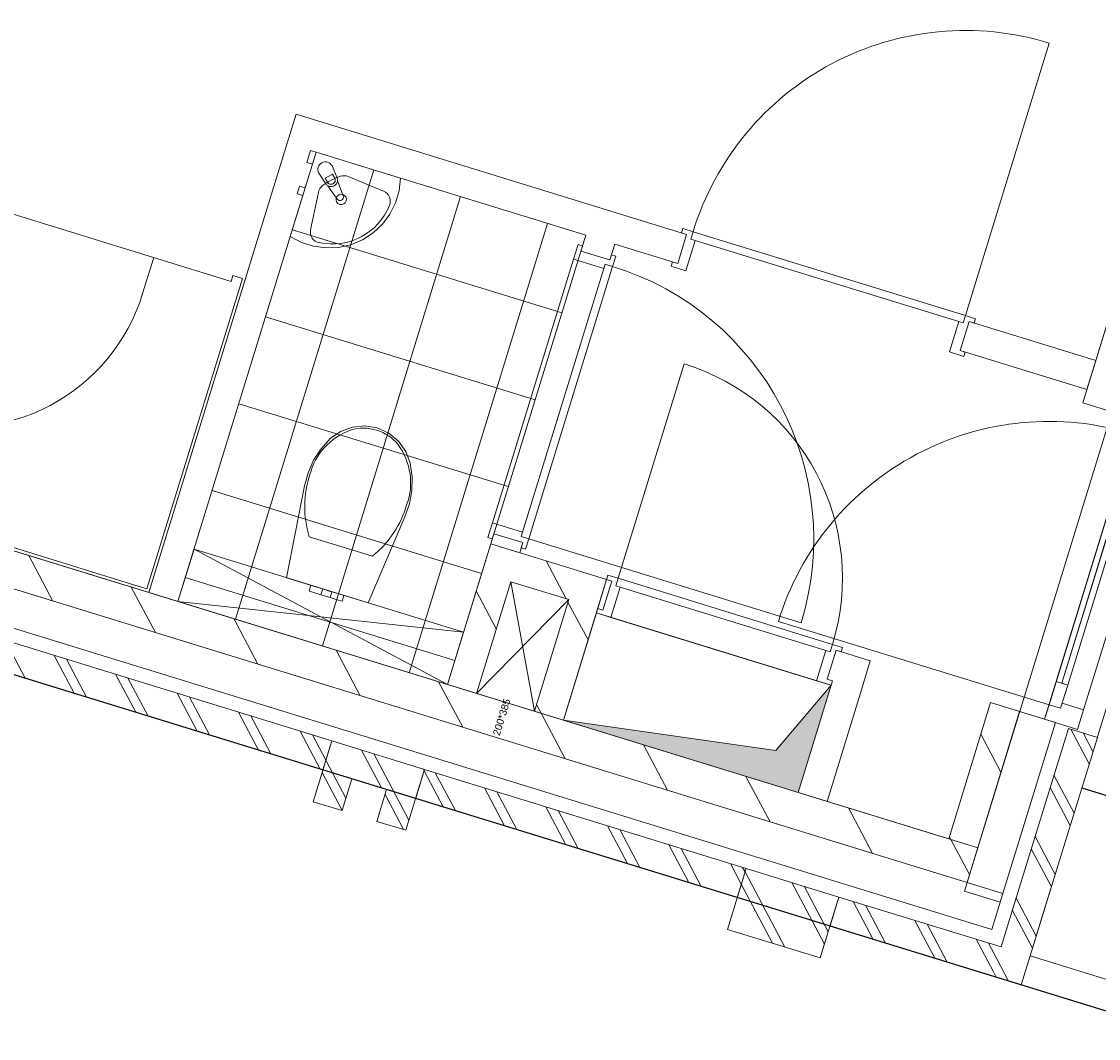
# Model space of a CAD drawing. Header units: metres. Extents: x 136314.7 to 136393.7, y 453293.7 to 453383.2.
# Tile 71 of 95: x 136354.9 to 136358.5, y 453329.6 to 453333. Entities that reach past the tile are written whole.
import ezdxf

# ---------------------------------------------------------------- set-up
doc = ezdxf.new("R2010")
doc.units = ezdxf.units.M
doc.set_wipeout_variables(frame=1)
doc.linetypes.add('Wipeout_Contour', pattern=[1000, 0, -1000])
for name, color, linetype in [('-DR-nw-vh-kantverharding', 4, 'Continuous'), ('kavelgrens', 211, 'Continuous'), ('SIT_Situatie plgr_3_74 Sanitair', 7, 'Continuous'), ('SIT_Situatie plgr_3_New_21 Buitenwanden', 7, 'Continuous'), ('SIT_Situatie plgr_3_New_21 Buitenwanden Afdek-arcering', 7, 'Continuous'), ('SIT_Situatie plgr_3_New_21 Buitenwanden Deuren', 7, 'Continuous'), ('SIT_Situatie plgr_3_New_21 Buitenwanden Doorsnede-arcering', 7, 'Continuous'), ('SIT_Situatie plgr_3_New_22 C Binnenwanden', 7, 'Continuous'), ('SIT_Situatie plgr_3_New_22 C Binnenwanden Doorsnede-arcering', 7, 'Continuous'), ('SIT_Situatie plgr_3_New_22 NC Binnenwanden', 7, 'Continuous'), ('SIT_Situatie plgr_3_New_22 NC Binnenwanden Deuren', 7, 'Continuous'), ('SIT_Situatie plgr_3_New_22 NC Binnenwanden Doorsnede-arcering', 7, 'Continuous'), ('SIT_Situatie plgr_3_New_23 Vloeren', 7, 'Continuous'), ('SIT_Situatie plgr_3_New_24 Trappen', 7, 'Continuous'), ('SIT_Situatie plgr_3_New_43 Vloerafwerking', 7, 'Continuous'), ('SIT_Situatie plgr_3_New_43 Vloerafwerking Afdek-arcering', 7, 'Continuous'), ('SIT_Situatie plgr_3_New_74 Sanitair', 7, 'Continuous'), ('SIT_Situatie plgr_3_New_74 Sanitair 2D arcering', 7, 'Continuous'), ('SIT_Situatie plgr_3_New_90 Terrein perceel', 7, 'Continuous')]:
    doc.layers.add(name, color=color, linetype=linetype)
doc.styles.add('GENERATED_STYLE_1', font='arial.ttf')
pattern_1 = [(117.8902296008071, (5844.947476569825, -12011.19237923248), (132.5768116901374, 70.16686541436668), []), (117.8902296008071, (5818.432114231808, -12025.22575231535), (132.5768116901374, 70.16686541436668), [])]
pattern_2 = [(117.8902296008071, (5844.947476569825, -12011.19237923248), (220.9613528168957, 116.9447756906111), [])]

# ---------------------------------------------------------------- blocks, each defined once
blk = doc.blocks.new('Woonblock 2 Jutfasehof')
at = {"layer": 'SIT_Situatie plgr_3_New_21 Buitenwanden Doorsnede-arcering', "linetype": 'Continuous', "lineweight": 0}
h = blk.add_hatch(dxfattribs=at)
h.set_pattern_fill('145_BAKSTEEN_0003', color=252, style=0, pattern_type=2)
h.set_pattern_definition(pattern_1)
h.paths.add_polyline_path([(-2637.102679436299, 916.4016326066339), (-2751.791822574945, 951.7060295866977), (-2781.212153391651, 856.1317436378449), (-2666.523010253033, 820.8273466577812)])
at = {"layer": 'SIT_Situatie plgr_3_New_22 NC Binnenwanden Doorsnede-arcering', "linetype": 'Continuous', "lineweight": 0}
h = blk.add_hatch(dxfattribs=at)
h.set_pattern_fill('130_KALKZANDSTEEN_0003', color=252, style=0, pattern_type=2)
h.set_pattern_definition(pattern_2)
h.paths.add_polyline_path([(-274.278347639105, 2066.125917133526), (-144.2404854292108, 2488.564261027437), (-239.8147713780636, 2517.984591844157), (-369.8526335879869, 2095.546247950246)])
h = blk.add_hatch(dxfattribs=at)
h.set_pattern_fill('130_KALKZANDSTEEN_0003', color=252, style=0, pattern_type=2)
h.set_pattern_definition(pattern_2)
h.paths.add_polyline_path([(-2256.926946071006, 1505.621534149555), (-2065.778197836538, 1446.780816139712), (-2036.357867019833, 1542.355102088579), (-2227.506613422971, 1601.195819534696)])
h = blk.add_hatch(dxfattribs=at)
h.set_pattern_fill('130_KALKZANDSTEEN_0003', color=252, style=0, pattern_type=2)
h.set_pattern_definition(pattern_2)
h.paths.add_polyline_path([(-2352.501231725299, 1535.041865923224), (-2465.769552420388, 1167.080737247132), (-2370.195267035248, 1137.660404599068), (-2256.926946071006, 1505.621534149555)])
h = blk.add_hatch(dxfattribs=at)
h.set_pattern_fill('130_KALKZANDSTEEN_0003', color=252, style=0, pattern_type=2)
h.set_pattern_definition(pattern_2)
h.paths.add_polyline_path([(-2065.778197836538, 1446.780816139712), (-2179.046480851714, 1078.819784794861), (-2083.472194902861, 1049.399453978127), (-1970.203912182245, 1417.360484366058)])
at = {"layer": 'SIT_Situatie plgr_3_New_21 Buitenwanden', "color": 252, "linetype": 'Continuous', "lineweight": 0}
for p, q in [((-496.2906823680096, 1052.586315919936), (-578.4845682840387, 1077.887800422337)), ((-459.9724537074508, 1041.40659020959), (-496.2906823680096, 1052.586315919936))]:
    blk.add_line(p, q, dxfattribs=at)
at = {"layer": 'SIT_Situatie plgr_3_New_21 Buitenwanden', "color": 252, "linetype": 'Continuous', "lineweight": 0, "flags": 128}
for points in [[(-2637.102679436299, 916.4016326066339), (-2751.791822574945, 951.7060295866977)], [(-2813.574517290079, 751.0000290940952), (-2781.212153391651, 856.1317436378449)], [(-2781.212153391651, 856.1317436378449), (-2666.523010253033, 820.8273466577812)], [(-2698.885374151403, 715.6956321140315), (-2666.523010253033, 820.8273466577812)], [(-2909.148803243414, 780.4203599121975), (-2813.574517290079, 751.0000290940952)], [(-2698.885374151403, 715.6956321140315), (-2603.311088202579, 686.2753012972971)], [(-1542.436533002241, 359.7096350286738), (-1236.598817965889, 265.5645764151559)]]:
    blk.add_lwpolyline(points, dxfattribs=at)
at = {"layer": 'SIT_Situatie plgr_3_New_21 Buitenwanden Deuren', "color": 252, "linetype": 'Continuous', "lineweight": 0}
for p, q in [((-481.5805169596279, 1100.373458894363), (-206.7946271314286, 1993.037289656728)), ((-102.8413973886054, 1943.250483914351), (-367.6243747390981, 1083.081910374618)), ((-211.2160345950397, 1910.693794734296), (-438.9293951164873, 1170.948821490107)), ((-481.5805169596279, 1100.373458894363), (-1374.244347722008, 1375.159348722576)), ((-458.0442523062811, 1176.832887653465), (-481.5805169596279, 1100.373458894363)), ((-419.8145379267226, 1165.064755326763), (-458.0442523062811, 1176.832887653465)), ((-443.3508025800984, 1088.605326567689), (-419.8145379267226, 1165.064755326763)), ((-443.3508025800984, 1088.605326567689), (-438.3493463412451, 1104.852955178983)), ((-438.3493463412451, 1104.852955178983), (-367.6243747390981, 1083.081910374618)), ((-496.2906823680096, 1052.586315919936), (-578.4845682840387, 1077.887800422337)), ((-496.2906823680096, 1052.586315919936), (-481.5805169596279, 1100.373458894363)), ((-481.5805169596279, 1100.373458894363), (-443.3508025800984, 1088.605326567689)), ((-481.5805169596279, 1100.373458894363), (-443.3508025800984, 1088.605326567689)), ((-459.9724537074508, 1041.40659020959), (-496.2906823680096, 1052.586315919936)), ((-459.9724537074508, 1041.40659020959), (-496.2906823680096, 1052.586315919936))]:
    blk.add_line(p, q, dxfattribs=at)
at = {"layer": 'SIT_Situatie plgr_3_New_21 Buitenwanden Deuren', "color": 252, "linetype": 'Continuous', "lineweight": 0, "flags": 128}
for points in [[(-230.3308917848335, 1916.57786089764), (-458.0442523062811, 1176.832887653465), (-438.9293951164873, 1170.948821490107), (-211.2160345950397, 1910.693794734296)], [(-211.2160345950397, 1910.693794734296), (-438.9293951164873, 1170.948821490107), (-419.8145379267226, 1165.064755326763), (-192.1011774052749, 1904.809728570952)]]:
    blk.add_lwpolyline(points, close=True, dxfattribs=at)
at = {"layer": 'SIT_Situatie plgr_3_New_21 Buitenwanden Deuren', "color": 252, "linetype": 'Continuous', "lineweight": 0}
blk.add_arc((-481.5805169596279, 1100.373458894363), 934, 72.89022960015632, 162.8902296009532, dxfattribs=at)
at = {"layer": 'SIT_Situatie plgr_3_New_22 C Binnenwanden', "color": 252, "linetype": 'Continuous', "lineweight": 0, "flags": 128}
blk.add_lwpolyline([(-752.0619445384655, 514.0078802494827), (-716.7575475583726, 628.6970233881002)], dxfattribs=at)
at = {"layer": 'SIT_Situatie plgr_3_New_22 NC Binnenwanden', "color": 252, "linetype": 'Continuous', "lineweight": 0}
for p, q in [((-1706.306062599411, 2555.072617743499), (-1676.885731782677, 2650.646903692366)), ((-1930.361315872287, 2566.495968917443), (-2025.93560182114, 2595.916299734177)), ((-774.4567745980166, 2268.224392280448), (-745.0364437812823, 2363.798678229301)), ((-2217.209541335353, 1634.646680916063), (-2312.783827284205, 1664.067011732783)), ((-1924.058307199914, 1507.786132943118), (-1953.478638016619, 1412.211846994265)), ((-1183.357591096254, 1279.778569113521), (-1212.777921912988, 1184.204283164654))]:
    blk.add_line(p, q, dxfattribs=at)
at = {"layer": 'SIT_Situatie plgr_3_New_22 NC Binnenwanden', "color": 252, "linetype": 'Continuous', "lineweight": 0, "flags": 128}
for points in [[(-2964.749239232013, 3047.08586276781), (-2994.169570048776, 2951.511576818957)], [(-1676.885716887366, 2650.646899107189), (-2964.749239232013, 3047.08586276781)], [(-2898.595284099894, 2922.091246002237), (-2009.754424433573, 2648.482169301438)], [(-2009.754424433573, 2648.482169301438), (-2025.935610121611, 2595.916298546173)], [(-1930.361324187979, 2566.495967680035), (-1914.18013848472, 2619.061838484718)], [(-1914.18013848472, 2619.061838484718), (-1706.306066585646, 2555.072618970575)], [(-239.8147713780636, 2517.984591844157), (-369.8526335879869, 2095.546247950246)], [(-326.8989427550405, 2235.084730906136), (-745.0364290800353, 2363.798673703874)], [(-774.4567912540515, 2268.224397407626), (-356.3192735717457, 2139.510444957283)], [(-356.3192735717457, 2139.510444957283), (-326.8989427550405, 2235.084730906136)], [(-369.8526335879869, 2095.546247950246), (-274.278347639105, 2066.125917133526)], [(-2312.783825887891, 1664.067018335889), (-2323.080900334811, 1630.616151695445)], [(-2227.506614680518, 1601.195819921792), (-2217.209540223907, 1634.646686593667)], [(-2323.080899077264, 1630.61615130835), (-2352.501231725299, 1535.041865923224)], [(-2323.080900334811, 1630.616151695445), (-2227.506614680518, 1601.195819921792)], [(-2036.357867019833, 1542.355102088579), (-2323.080899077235, 1630.61615130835)], [(-2352.501231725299, 1535.041865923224), (-2465.769552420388, 1167.080737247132)], [(-1940.78358136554, 1512.934770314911), (-2036.357867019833, 1542.355102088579)], [(-2370.195267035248, 1137.660404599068), (-2256.926946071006, 1505.621534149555)], [(-2256.926946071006, 1505.621534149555), (-2065.778197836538, 1446.780816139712)], [(-2083.472194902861, 1049.399453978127), (-1940.78358136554, 1512.934770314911)], [(-1970.203954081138, 1417.360348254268), (-1940.783623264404, 1512.93463420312)], [(-1924.058306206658, 1507.786132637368), (-1940.783623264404, 1512.93463420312)], [(-2065.778197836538, 1446.780816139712), (-2179.046480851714, 1078.819784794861)], [(-1970.203954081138, 1417.360348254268), (-1953.478636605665, 1412.211846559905)], [(-1071.057805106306, 1245.209680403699), (-1183.357589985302, 1279.778568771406)], [(-1071.057805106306, 1245.209680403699), (-1100.47813592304, 1149.635394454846)], [(-1196.052421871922, 1179.055725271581), (-1309.320695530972, 811.0947243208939)], [(-1212.777923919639, 1184.204283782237), (-1196.052421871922, 1179.055725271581)], [(-2370.195267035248, 1137.660404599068), (-2465.769552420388, 1167.080737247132)], [(-1213.74640958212, 781.6743935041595), (-1100.47813592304, 1149.635394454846)], [(-674.0588542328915, 1107.308131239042), (-812.3344090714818, 658.1089872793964)], [(-578.4845682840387, 1077.887800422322), (-674.0588542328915, 1107.308131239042)], [(-2083.472194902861, 1049.399453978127), (-2179.046480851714, 1078.819784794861)], [(-1213.74640958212, 781.6743935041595), (-1309.320695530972, 811.0947243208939)], [(-812.3344090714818, 658.1089872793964), (-716.760123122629, 628.6886564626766)]]:
    blk.add_lwpolyline(points, dxfattribs=at)
at = {"layer": 'SIT_Situatie plgr_3_New_22 NC Binnenwanden Deuren', "color": 252, "linetype": 'Continuous', "lineweight": 0}
for p, q in [((-757.3488941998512, 2383.283379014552), (-480.7977845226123, 3281.681666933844)), ((-1689.198182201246, 2670.131604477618), (-1693.611231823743, 2655.79546158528)), ((-1655.747182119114, 2659.834488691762), (-1689.198182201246, 2670.131604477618)), ((-1676.885731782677, 2650.646903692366), (-1706.306062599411, 2555.072617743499)), ((-1706.306062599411, 2555.072617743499), (-1676.885731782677, 2650.646903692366)), ((-1706.306062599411, 2555.072617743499), (-1676.885731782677, 2650.646903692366)), ((-1693.611231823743, 2655.79546158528), (-1676.885731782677, 2650.646903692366)), ((-1679.657469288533, 2531.174867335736), (-1648.913223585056, 2631.049996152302)), ((-1663.249366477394, 2635.463045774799), (-1655.747182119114, 2659.834488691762)), ((-1663.249366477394, 2635.463045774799), (-1655.747182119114, 2659.834488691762)), ((-1648.913223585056, 2631.049996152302), (-1663.249366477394, 2635.463045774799)), ((-764.851078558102, 2358.911936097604), (-1663.249366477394, 2635.463045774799)), ((-1655.747182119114, 2659.834488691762), (-757.3488941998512, 2383.283379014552)), ((-2035.123194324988, 2617.054851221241), (-2049.833359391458, 2569.26770814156)), ((-2020.787051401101, 2612.641801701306), (-2035.123194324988, 2617.054851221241)), ((-2025.935609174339, 2595.916301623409), (-2020.787051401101, 2612.641801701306)), ((-1930.361323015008, 2566.495971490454), (-2025.935609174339, 2595.916301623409)), ((-1930.361323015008, 2566.495971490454), (-2025.935609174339, 2595.916301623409)), ((-1930.361323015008, 2566.495971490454), (-2025.935609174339, 2595.916301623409)), ((-2317.558363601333, 1699.541704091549), (-2049.833359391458, 2569.26770814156)), ((-2049.833359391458, 2569.26770814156), (-1949.95823035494, 2538.523463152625)), ((-1925.21276524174, 2583.221471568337), (-1930.361323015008, 2566.495971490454)), ((-1910.876622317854, 2578.808422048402), (-1925.21276524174, 2583.221471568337)), ((-1921.173737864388, 2545.357421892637), (-1910.876622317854, 2578.808422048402)), ((-1723.031562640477, 2560.221175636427), (-1727.444612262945, 2545.885032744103)), ((-1706.306062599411, 2555.072617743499), (-1723.031562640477, 2560.221175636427)), ((-2222.096284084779, 1654.461316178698), (-1945.545180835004, 2552.859606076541)), ((-1921.173737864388, 2545.357421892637), (-2197.724841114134, 1646.959131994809)), ((-1921.173737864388, 2545.357421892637), (-2197.724841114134, 1646.959131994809)), ((-1949.95823035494, 2538.523463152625), (-1945.545180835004, 2552.859606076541)), ((-1945.545180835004, 2552.859606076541), (-1921.173737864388, 2545.357421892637)), ((-1945.545180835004, 2552.859606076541), (-1921.173737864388, 2545.357421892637)), ((-1727.444612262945, 2545.885032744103), (-1679.657469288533, 2531.174867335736)), ((-757.3488941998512, 2383.283379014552), (-764.851078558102, 2358.911936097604)), ((-757.3488941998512, 2383.283379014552), (-764.851078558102, 2358.911936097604)), ((-723.8978941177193, 2372.986263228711), (-757.3488941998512, 2383.283379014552)), ((-779.187221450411, 2363.324985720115), (-809.9314671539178, 2263.44985690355)), ((-764.851078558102, 2358.911936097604), (-779.187221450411, 2363.324985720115)), ((-774.4567745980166, 2268.224392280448), (-745.0364437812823, 2363.798678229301)), ((-774.4567745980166, 2268.224392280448), (-745.0364437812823, 2363.798678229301)), ((-774.4567745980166, 2268.224392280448), (-745.0364437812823, 2363.798678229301)), ((-745.0364437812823, 2363.798678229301), (-728.3109437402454, 2358.650120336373)), ((-728.3109437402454, 2358.650120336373), (-723.8978941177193, 2372.986263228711)), ((-809.9314671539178, 2263.44985690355), (-762.1443241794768, 2248.739691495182)), ((-757.7312745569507, 2263.07583438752), (-774.4567745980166, 2268.224392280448)), ((-762.1443241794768, 2248.739691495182), (-757.7312745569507, 2263.07583438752)), ((-1902.919757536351, 1516.973717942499), (-1685.209309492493, 2224.223433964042)), ((-2317.558363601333, 1699.541704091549), (-2332.268528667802, 1651.754561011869)), ((-2217.683234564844, 1668.7974591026), (-2317.558363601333, 1699.541704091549)), ((-2332.268528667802, 1651.754561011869), (-2317.932385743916, 1647.341511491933)), ((-2317.932385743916, 1647.341511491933), (-2312.783827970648, 1664.067011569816)), ((-2312.783827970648, 1664.067011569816), (-2217.209541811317, 1634.646681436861)), ((-2217.209541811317, 1634.646681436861), (-2312.783827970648, 1664.067011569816)), ((-2217.209541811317, 1634.646681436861), (-2312.783827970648, 1664.067011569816)), ((-2217.209541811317, 1634.646681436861), (-2222.358099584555, 1617.921181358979)), ((-2222.096284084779, 1654.461316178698), (-2217.683234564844, 1668.7974591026)), ((-2197.724841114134, 1646.959131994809), (-2222.096284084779, 1654.461316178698)), ((-2197.724841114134, 1646.959131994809), (-2222.096284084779, 1654.461316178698)), ((-2208.021956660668, 1613.508131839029), (-2197.724841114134, 1646.959131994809)), ((-2197.724841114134, 1646.959131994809), (-1299.326551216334, 1370.408028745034)), ((-2222.358099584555, 1617.921181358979), (-2208.021956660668, 1613.508131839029)), ((-1953.478638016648, 1412.211846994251), (-1924.058307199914, 1507.786132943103)), ((-1924.058307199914, 1507.786132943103), (-1953.478638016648, 1412.211846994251)), ((-1924.058307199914, 1507.786132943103), (-1953.478638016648, 1412.211846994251)), ((-1940.78380724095, 1512.934690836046), (-1936.370757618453, 1527.270833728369)), ((-1924.058307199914, 1507.786132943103), (-1940.78380724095, 1512.934690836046)), ((-1936.370757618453, 1527.270833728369), (-1902.919757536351, 1516.973717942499)), ((-1902.919757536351, 1516.973717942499), (-1910.42194189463, 1492.602275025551)), ((-1902.919757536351, 1516.973717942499), (-1910.42194189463, 1492.602275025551)), ((-1910.42194189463, 1492.602275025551), (-1896.085799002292, 1488.189225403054)), ((-1910.42194189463, 1492.602275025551), (-1203.172225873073, 1274.891826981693)), ((-1195.670041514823, 1299.263269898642), (-1902.919757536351, 1516.973717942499)), ((-1195.670041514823, 1299.263269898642), (-1902.919757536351, 1516.973717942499)), ((-1896.085799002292, 1488.189225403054), (-1926.83004470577, 1388.314096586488)), ((-1974.617187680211, 1403.024261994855), (-1970.204138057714, 1417.360404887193)), ((-1926.83004470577, 1388.314096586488), (-1974.617187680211, 1403.024261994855)), ((-1970.204138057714, 1417.360404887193), (-1953.478638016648, 1412.211846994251)), ((-1926.83004470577, 1388.314096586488), (-1248.252614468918, 1179.429747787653)), ((-1248.252614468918, 1179.429747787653), (-1217.508368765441, 1279.304876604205)), ((-1217.508368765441, 1279.304876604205), (-1203.172225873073, 1274.891826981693)), ((-1183.357591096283, 1279.77856911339), (-1212.777921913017, 1184.204283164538)), ((-1183.357591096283, 1279.77856911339), (-1212.777921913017, 1184.204283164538)), ((-1183.357591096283, 1279.77856911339), (-1212.777921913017, 1184.204283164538)), ((-1203.172225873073, 1274.891826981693), (-1195.670041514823, 1299.263269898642)), ((-1203.172225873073, 1274.891826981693), (-1195.670041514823, 1299.263269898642)), ((-1195.670041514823, 1299.263269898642), (-1162.21904143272, 1288.966154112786)), ((-1166.632091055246, 1274.630011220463), (-1183.357591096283, 1279.77856911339)), ((-1162.21904143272, 1288.966154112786), (-1166.632091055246, 1274.630011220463)), ((-1200.465471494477, 1164.719582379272), (-1248.252614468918, 1179.429747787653)), ((-1212.777921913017, 1184.204283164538), (-1196.052421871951, 1179.05572527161)), ((-1196.052421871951, 1179.05572527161), (-1200.465471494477, 1164.719582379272))]:
    blk.add_line(p, q, dxfattribs=at)
for centre, radius, start, end in [((-757.3488941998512, 2383.283379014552), 940.0000000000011, 72.89022960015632, 162.8902296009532), ((-2197.724841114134, 1646.959131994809), 940.0000000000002, 342.8902296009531, 72.89022960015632), ((-1902.919757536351, 1516.973717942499), 740.0000000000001, 342.8902296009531, 72.89022960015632)]:
    blk.add_arc(centre, radius, start, end, dxfattribs=at)
at = {"layer": 'SIT_Situatie plgr_3_New_23 Vloeren', "color": 252, "linetype": 'Continuous', "lineweight": 0, "flags": 128}
blk.add_lwpolyline([(-752.0614950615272, 514.007741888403), (333.5283922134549, 4040.696028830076), (-7560.890081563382, 6470.809953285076), (-8646.509748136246, 2944.121713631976)], close=True, dxfattribs=at)
at = {"layer": 'SIT_Situatie plgr_3_New_24 Trappen', "color": 252, "linetype": 'Continuous', "lineweight": 0}
for p, q in [((-3179.4261339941, 2495.848317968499), (-4074.479321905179, 2771.369716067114)), ((-3434.609477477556, 2574.400601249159), (-3471.090687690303, 2455.888486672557)), ((-3179.4261339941, 2495.848317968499), (-3173.542067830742, 2514.963175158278)), ((-3173.542067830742, 2514.963175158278), (-3142.00255346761, 2505.25446598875))]:
    blk.add_line(p, q, dxfattribs=at)
at = {"layer": 'SIT_Situatie plgr_3_New_74 Sanitair', "color": 252, "linetype": 'Continuous', "lineweight": 0}
for p, q in [((-2844.559031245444, 2849.089059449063), (-2868.599626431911, 2836.365467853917)), ((-2837.602876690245, 2835.9457504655), (-2844.559031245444, 2849.089059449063)), ((-2868.599626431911, 2836.365467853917), (-2861.643471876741, 2823.222158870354)), ((-2676.193139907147, 2793.069563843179), (-2792.714671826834, 2841.616188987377)), ((-2916.960024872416, 2665.485077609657), (-2891.593203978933, 2789.219586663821)), ((-2713.34527980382, 1590.051301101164), (-2817.465969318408, 1622.101660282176)), ((-2256.926946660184, 1505.621532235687), (-2370.19522967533, 1137.660500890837)), ((-2065.778197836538, 1446.780816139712), (-2256.926946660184, 1505.621532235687)), ((-2179.046480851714, 1078.819784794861), (-2256.926946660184, 1505.621532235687)), ((-2823.490798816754, 1465.532128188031), (-2807.534754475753, 1460.620429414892)), ((-2807.534754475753, 1460.620429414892), (-2813.418820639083, 1441.505572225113)), ((-2829.374864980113, 1446.417270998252), (-2813.418820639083, 1441.505572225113)), ((-2065.778197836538, 1446.780816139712), (-2370.19522967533, 1137.660500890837)), ((-2179.046480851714, 1078.819784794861), (-2065.778197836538, 1446.780816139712)), ((-2083.472411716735, 1049.399403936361), (-1974.617187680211, 1403.024261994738)), ((-1974.617187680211, 1403.024261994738), (-1200.465471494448, 1164.719582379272)), ((-2370.19522967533, 1137.660500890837), (-2179.046480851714, 1078.819784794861)), ((-1200.465471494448, 1164.719582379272), (-1382.487846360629, 949.3404264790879)), ((-1309.320695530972, 811.0947243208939), (-1200.465471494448, 1164.719582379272)), ((-2083.472411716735, 1049.399403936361), (-1382.487846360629, 949.3404264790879))]:
    blk.add_line(p, q, dxfattribs=at)
at = {"layer": 'SIT_Situatie plgr_3_New_74 Sanitair', "color": 252, "linetype": 'Continuous', "lineweight": 0, "flags": 128}
for points in [[(-2620.561250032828, 2836.504906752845), (-2625.073527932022, 2795.060768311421), (-2636.827549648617, 2755.062043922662), (-2655.454069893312, 2717.765268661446), (-2680.367948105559, 2684.342097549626), (-2710.786530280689, 2655.842498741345), (-2745.754235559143, 2633.161769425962), (-2784.172575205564, 2617.012410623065), (-2824.834660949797, 2607.901744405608), (-2866.463118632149, 2606.11597669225), (-2907.750216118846, 2611.711206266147), (-2947.398944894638, 2624.511662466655), (-2984.163764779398, 2644.115226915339), (-2898.595284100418, 2922.091246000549)], [(-2898.595284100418, 2922.091246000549), (-2910.951823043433, 2881.950045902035), (-2930.066680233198, 2887.834112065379), (-2917.710141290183, 2927.975312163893)], [(-2934.782291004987, 2804.534874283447), (-2942.725780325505, 2778.729817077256), (-2961.84063751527, 2784.613883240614), (-2953.897148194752, 2810.418940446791)]]:
    blk.add_lwpolyline(points, close=True, dxfattribs=at)
blk.add_lwpolyline([(-2846.135762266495, 2876.438691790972), (-2830.046495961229, 2837.487776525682, -0.1210195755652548), (-2828.486681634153, 2827.549609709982), (-2809.585075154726, 2777.663101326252, -0.8825662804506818), (-2829.206443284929, 2767.278405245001), (-2859.827429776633, 2810.962379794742, -0.1210195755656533), (-2867.16800323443, 2817.84105420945), (-2890.328032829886, 2853.049736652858, -0.9999999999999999)], format="xyb", close=True, dxfattribs=at)
at = {"layer": 'SIT_Situatie plgr_3_New_74 Sanitair', "color": 252, "linetype": 'Continuous', "lineweight": 0}
for centre, radius, start, end in [((-2849.623174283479, 2829.58395466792), 13.5999999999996, 207.8902296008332, 27.89022960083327), ((-2849.495991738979, 2829.343649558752), 21.08576984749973, 240.661254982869, 355.1192042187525)]:
    blk.add_arc(centre, radius, start, end, dxfattribs=at)
for centre, major_axis, ratio, start_param, end_param in [((-2746.870736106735, 2635.229114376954), (64.63491351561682, 209.9716602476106), 0.999371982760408, 0.6336940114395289, 0.9370547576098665), ((-2807.352493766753, 2806.470635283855), (11.20096762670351, 36.38723471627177), 0.999371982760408, 6.187105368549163, 6.894227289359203), ((-2854.318990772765, 2781.582676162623), (11.20096762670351, 36.38723471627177), 0.999371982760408, 0.9601481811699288, 1.667270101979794), ((-2689.819835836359, 2760.351733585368), (10.42789401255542, 33.87584355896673), 0.9993719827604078, 4.605166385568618, 6.187105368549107), ((-2845.513717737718, 2822.181443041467), (59.74074681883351, 194.072570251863), 0.9993719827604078, 3.224297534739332, 4.628172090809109), ((-2882.260574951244, 2658.375696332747), (10.42789401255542, 33.87584355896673), 0.9993719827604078, 1.667270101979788, 3.249209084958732), ((-2734.386319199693, 1889.229748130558), (-132.39114276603, 40.75354765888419), 0.8755458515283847, 4.718249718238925, 5.344893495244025), ((-2735.938287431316, 1889.710257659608), (-132.3882507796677, 40.75265742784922), 0.8755458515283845, 4.079884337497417, 4.706528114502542), ((-2841.37490641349, 1848.508676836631), (-245.5260887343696, 75.57952102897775), 0.8755458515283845, 3.085865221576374, 3.986453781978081), ((-3008.819209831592, 1877.74446861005), (-406.4299549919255, 125.1100503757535), 0.8755458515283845, 2.612190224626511, 3.165210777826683)]:
    blk.add_ellipse(centre, major_axis=major_axis, ratio=ratio, start_param=start_param, end_param=end_param, dxfattribs=at)
blk.add_ellipse((-2816.224378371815, 2766.337193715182), major_axis=(5.053457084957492, 16.41655749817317), ratio=0.9993719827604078, dxfattribs=at)
at = {"layer": 'SIT_Situatie plgr_3_New_90 Terrein perceel', "color": 252, "linetype": 'Continuous', "lineweight": 0, "flags": 128}
blk.add_lwpolyline([(486.0624373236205, 1918.916101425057), (8.191133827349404, 2066.017716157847), (-544.0253446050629, 272.0961204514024), (-66.15399260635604, 124.9945037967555)], close=True, dxfattribs=at)
for points in [[(-544.0253446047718, 272.0961204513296), (-573.4505517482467, 176.5234573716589)], [(-544.0253446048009, 272.0961204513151), (-573.4456410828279, 176.5219457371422)], [(-66.15399260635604, 124.9945037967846), (-544.0253446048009, 272.0961204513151)], [(-573.4456410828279, 176.5219457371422), (0, 0)]]:
    blk.add_lwpolyline(points, dxfattribs=at)
at = {"layer": 'SIT_Situatie plgr_3_74 Sanitair', "color": 252, "linetype": 'Continuous', "lineweight": 0, "insert": (-2305.262402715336, 999.6852560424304), "char_height": 24, "attachment_point": 4, "rotation": 72.89022960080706, "style": 'GENERATED_STYLE_1'}
blk.add_mtext('\\A1;200*385', dxfattribs=at)
at = {"color": 252, "linetype": 'Wipeout_Contour', "lineweight": 0, "ltscale": 811033.8904095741}
blk.add_wipeout([(-2847.366108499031, 981.1263604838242), (-6546.090443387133, 2119.6929997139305), (-6575.510774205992, 2024.118713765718), (-2876.786439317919, 885.5520745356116)], dxfattribs=at).dxf.layer = 'SIT_Situatie plgr_3_New_21 Buitenwanden Afdek-arcering'
at = {"color": 252, "linetype": 'Wipeout_Contour', "lineweight": 0, "ltscale": 821725.1365748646}
blk.add_wipeout([(-1480.6538382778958, 560.415635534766), (-2541.528393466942, 886.9813018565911), (-2570.9487242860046, 791.4070159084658), (-1510.0741690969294, 464.8413495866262)], dxfattribs=at).dxf.layer = 'SIT_Situatie plgr_3_New_21 Buitenwanden Afdek-arcering'
at = {"color": 252, "linetype": 'Wipeout_Contour', "lineweight": 0, "ltscale": 827236.8245653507}
blk.add_wipeout([(-544.0253102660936, 272.0962316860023), (-502.8367692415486, 405.9004850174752), (-598.4110551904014, 435.320815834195), (-639.5995962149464, 301.5165625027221)], dxfattribs=at).dxf.layer = 'SIT_Situatie plgr_3_New_21 Buitenwanden Afdek-arcering'
at = {"layer": 'SIT_Situatie plgr_3_New_21 Buitenwanden Doorsnede-arcering', "linetype": 'Continuous', "lineweight": 0}
h = blk.add_hatch(dxfattribs=at)
h.set_pattern_fill('145_BAKSTEEN_0003', color=252, style=0, pattern_type=2)
h.set_pattern_definition(pattern_1)
h.paths.add_polyline_path([(-2847.366108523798, 981.1263604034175), (-6546.090443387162, 2119.692999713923), (-6575.510774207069, 2024.118713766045), (-2876.786439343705, 885.5520744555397)])
h = blk.add_hatch(dxfattribs=at)
h.set_pattern_fill('145_BAKSTEEN_0003', color=252, style=0, pattern_type=2)
h.set_pattern_definition(pattern_1)
h.paths.add_polyline_path([(-2909.148803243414, 780.4203599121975), (-2813.574517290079, 751.0000290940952), (-2751.791822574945, 951.7060295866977), (-2847.366108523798, 981.1263604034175)])
h = blk.add_hatch(dxfattribs=at)
h.set_pattern_fill('145_BAKSTEEN_0003', color=252, style=0, pattern_type=2)
h.set_pattern_definition(pattern_1)
h.paths.add_polyline_path([(-2698.885374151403, 715.6956321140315), (-2603.311088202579, 686.2753012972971), (-2541.528393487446, 886.9813017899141), (-2637.102679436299, 916.4016326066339)])
h = blk.add_hatch(dxfattribs=at)
h.set_pattern_fill('145_BAKSTEEN_0003', color=252, style=0, pattern_type=2)
h.set_pattern_definition(pattern_1)
h.paths.add_polyline_path([(-1480.653838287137, 560.4156355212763), (-2541.528393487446, 886.9813017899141), (-2570.94872430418, 791.4070158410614), (-1510.074169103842, 464.8413495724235)])
at = {"layer": 'SIT_Situatie plgr_3_New_22 C Binnenwanden Doorsnede-arcering', "linetype": 'Continuous', "lineweight": 0}
h = blk.add_hatch(dxfattribs=at)
h.set_pattern_fill('130_KALKZANDSTEEN_0003', color=252, style=0, pattern_type=2)
h.set_pattern_definition(pattern_2)
h.paths.add_polyline_path([(-716.7575475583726, 628.6970233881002), (-6772.343578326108, 2492.768960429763), (-6807.647975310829, 2378.079817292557), (-752.0619445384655, 514.0078802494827)])
at = {"layer": 'SIT_Situatie plgr_3_New_43 Vloerafwerking Afdek-arcering', "linetype": 'Continuous', "lineweight": 0}
h = blk.add_hatch(dxfattribs=at)
h.set_pattern_fill('950_RASTER_300_0003', color=252, style=0, pattern_type=2)
h.set_pattern_definition([(162.8902295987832, (-2639.522938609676, 2183.168706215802), (88.26099246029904, 286.7228578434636), []), (252.8902295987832, (-2639.522938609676, 2183.168706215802), (-286.7228578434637, 88.26099246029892), [])])
h.paths.add_polyline_path([(-2465.769552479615, 1167.080737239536), (-2009.754424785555, 2648.482169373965), (-2898.595284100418, 2922.091246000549), (-3354.610411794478, 1440.689813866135)])
at = {"layer": 'SIT_Situatie plgr_3_New_74 Sanitair 2D arcering', "linetype": 'Continuous', "lineweight": 0}
blk.add_hatch(color=252, dxfattribs=at).paths.add_polyline_path([(-2083.472411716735, 1049.399403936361), (-1309.320695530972, 811.0947243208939), (-1200.465471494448, 1164.719582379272), (-1382.487846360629, 949.3404264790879)])
at = {"layer": 'SIT_Situatie plgr_3_New_21 Buitenwanden', "color": 252, "linetype": 'Continuous', "lineweight": 0, "flags": 128}
for points in [[(-2847.366108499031, 981.1263604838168), (-6546.090443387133, 2119.692999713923)], [(-2847.366108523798, 981.1263604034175), (-6546.090443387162, 2119.692999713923)], [(-6575.510774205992, 2024.118713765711), (-2876.786439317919, 885.5520745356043)], [(-6575.510774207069, 2024.118713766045), (-2876.786439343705, 885.5520744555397)], [(-2909.148803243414, 780.4203599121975), (-2847.366108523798, 981.1263604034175)], [(-2876.786439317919, 885.5520745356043), (-2847.366108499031, 981.1263604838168)], [(-2751.791822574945, 951.7060295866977), (-2847.366108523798, 981.1263604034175)], [(-2541.528393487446, 886.9813017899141), (-2637.102679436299, 916.4016326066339)], [(-2603.311088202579, 686.2753012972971), (-2541.528393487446, 886.9813017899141)], [(-2570.94872428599, 791.4070159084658), (-2541.528393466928, 886.981301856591)], [(-2570.94872430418, 791.4070158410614), (-2541.528393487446, 886.9813017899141)], [(-1480.653838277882, 560.4156355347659), (-2541.528393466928, 886.981301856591)], [(-1480.653838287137, 560.4156355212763), (-2541.528393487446, 886.9813017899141)], [(-2570.94872428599, 791.4070159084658), (-1510.074169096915, 464.8413495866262)], [(-2570.94872430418, 791.4070158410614), (-1510.074169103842, 464.8413495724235)], [(-1542.436533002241, 359.7096350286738), (-1480.653838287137, 560.4156355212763)], [(-1510.074169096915, 464.8413495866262), (-1480.653838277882, 560.4156355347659)], [(-1510.074169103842, 464.8413495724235), (-1480.653838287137, 560.4156355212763)], [(-598.4110551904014, 435.3208158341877), (-639.5995962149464, 301.5165625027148)], [(-544.0253102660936, 272.096231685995), (-502.8367692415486, 405.9004850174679)]]:
    blk.add_lwpolyline(points, dxfattribs=at)
at = {"layer": 'SIT_Situatie plgr_3_New_22 C Binnenwanden', "color": 252, "linetype": 'Continuous', "lineweight": 0, "flags": 128}
for points in [[(-716.7575475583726, 628.6970233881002), (-6772.343578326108, 2492.768960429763)], [(-6807.647975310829, 2378.079817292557), (-752.0619445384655, 514.0078802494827)]]:
    blk.add_lwpolyline(points, dxfattribs=at)
at = {"layer": 'SIT_Situatie plgr_3_New_22 NC Binnenwanden', "color": 252, "linetype": 'Continuous', "lineweight": 0, "flags": 128}
for points in [[(-2994.169570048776, 2951.511576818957), (-3450.184697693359, 1470.110144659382)], [(-3354.610411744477, 1440.689813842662), (-2898.595284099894, 2922.091246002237)], [(-3354.610411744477, 1440.689813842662), (-3450.184697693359, 1470.110144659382)]]:
    blk.add_lwpolyline(points, dxfattribs=at)
at = {"layer": 'SIT_Situatie plgr_3_New_24 Trappen', "color": 252, "linetype": 'Continuous', "lineweight": 0}
for p, q in [((-3142.00255346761, 2505.25446598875), (-3456.800093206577, 1482.609606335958)), ((-3478.782178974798, 1489.376282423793), (-5114.467663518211, 1992.884183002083)), ((-3456.800093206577, 1482.609606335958), (-3488.33960756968, 1492.318315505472))]:
    blk.add_line(p, q, dxfattribs=at)
blk.add_arc((-4069.385717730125, 2640.059757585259), 625.9999999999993, 252.8902296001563, 342.8902296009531, dxfattribs=at)
at = {"layer": 'SIT_Situatie plgr_3_New_43 Vloerafwerking', "color": 252, "linetype": 'Continuous', "lineweight": 0, "flags": 128}
blk.add_lwpolyline([(-2465.769552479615, 1167.080737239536), (-3354.610411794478, 1440.689813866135), (-2898.595284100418, 2922.091246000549), (-2009.754424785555, 2648.482169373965)], close=True, dxfattribs=at)
at = {"layer": 'SIT_Situatie plgr_3_New_74 Sanitair', "color": 252, "linetype": 'Continuous', "lineweight": 0}
for p, q in [((-2817.465969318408, 1622.101660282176), (-2921.585981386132, 1654.152595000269)), ((-3301.653816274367, 1612.723528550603), (-2465.769552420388, 1167.080737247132)), ((-2916.489440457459, 1494.15960654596), (-2922.373506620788, 1475.044749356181)), ((-2916.489440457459, 1494.15960654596), (-2900.533396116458, 1489.247907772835)), ((-2922.373506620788, 1475.044749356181), (-2906.417462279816, 1470.133050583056)), ((-2906.417462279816, 1470.133050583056), (-2883.188049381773, 1462.982413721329)), ((-2900.533396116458, 1489.247907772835), (-2877.303983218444, 1482.097270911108)), ((-2877.303983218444, 1482.097270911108), (-2883.188049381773, 1462.982413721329)), ((-2883.188049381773, 1462.982413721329), (-2878.709159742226, 1461.603691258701)), ((-2878.709159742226, 1461.603691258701), (-2867.89616362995, 1458.275160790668)), ((-2877.303983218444, 1482.097270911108), (-2872.825093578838, 1480.718548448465)), ((-2872.825093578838, 1480.718548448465), (-2862.012097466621, 1477.390017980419)), ((-2867.89616362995, 1458.275160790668), (-2857.083167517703, 1454.946630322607)), ((-2862.012097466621, 1477.390017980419), (-2851.199101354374, 1474.061487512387)), ((-2846.720211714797, 1472.682765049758), (-2852.604277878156, 1453.567907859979)), ((-2851.199101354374, 1474.061487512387), (-2846.720211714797, 1472.682765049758)), ((-2846.720211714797, 1472.682765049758), (-2823.490798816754, 1465.532128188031)), ((-3354.610411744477, 1440.689813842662), (-2412.812956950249, 1339.114451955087)), ((-2857.083167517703, 1454.946630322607), (-2852.604277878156, 1453.567907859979)), ((-2852.604277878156, 1453.567907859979), (-2829.374864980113, 1446.417270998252)), ((-2083.472411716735, 1049.399403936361), (-1309.320695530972, 811.0947243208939))]:
    blk.add_line(p, q, dxfattribs=at)
at = {"layer": 'SIT_Situatie plgr_3_New_74 Sanitair', "color": 252, "linetype": 'Continuous', "lineweight": 0, "flags": 128}
for points in [[(-2907.213189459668, 1906.423335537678), (-2882.55090135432, 1944.375610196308), (-2852.28865401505, 1978.032704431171), (-2818.248583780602, 2001.607480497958), (-2779.32680282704, 2015.735163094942), (-2738.090375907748, 2019.483968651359), (-2697.25809991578, 2012.606490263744), (-2659.626691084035, 1995.330740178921), (-2627.636949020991, 1969.040954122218), (-2603.397883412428, 1935.470667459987), (-2588.508168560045, 1896.833990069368), (-2582.412240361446, 1851.984873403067), (-2583.36231683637, 1806.733343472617), (-2591.335298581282, 1762.179609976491), (-2606.137336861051, 1719.406916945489), (-2727.276442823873, 1435.914766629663), (-2996.747752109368, 1518.865269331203), (-2937.490142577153, 1821.406205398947), (-2925.675899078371, 1865.098621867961)], [(-3301.653816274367, 1612.723528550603), (-2412.812956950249, 1339.114451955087), (-2465.769552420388, 1167.080737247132), (-3354.610411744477, 1440.689813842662)]]:
    blk.add_lwpolyline(points, close=True, dxfattribs=at)
at = {"layer": 'SIT_Situatie plgr_3_New_74 Sanitair', "color": 252, "linetype": 'Continuous', "lineweight": 0}
for centre, major_axis, ratio, start_param, end_param in [((-2670.372458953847, 1795.86953310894), (-245.5261816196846, 75.57954962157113), 0.8755458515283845, 5.438327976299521, 6.338916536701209), ((-2515.473436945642, 1725.879396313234), (-406.4299736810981, 125.1100561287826), 0.8755458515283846, 6.259569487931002, 6.812590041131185)]:
    blk.add_ellipse(centre, major_axis=major_axis, ratio=ratio, start_param=start_param, end_param=end_param, dxfattribs=at)
at = {"color": 252, "linetype": 'Wipeout_Contour', "lineweight": 0, "ltscale": 826781.7673690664}
blk.add_wipeout([(-502.8397942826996, 405.8922564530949), (-322.19896306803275, 992.7183721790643), (-417.77324901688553, 1022.1387029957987), (-598.4140802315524, 435.3125872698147)], dxfattribs=at).dxf.layer = 'SIT_Situatie plgr_3_New_21 Buitenwanden Afdek-arcering'
at = {"color": 252, "linetype": 'Wipeout_Contour', "lineweight": 0, "ltscale": 620568.9644101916}
blk.add_wipeout([(-639.5995962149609, 301.5165625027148), (-573.4456410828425, 176.5219457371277), (-544.0253102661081, 272.096231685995)], dxfattribs=at).dxf.layer = 'SIT_Situatie plgr_3_New_21 Buitenwanden Afdek-arcering'
at = {"layer": 'SIT_Situatie plgr_3_New_21 Buitenwanden Doorsnede-arcering', "linetype": 'Continuous', "lineweight": 0}
h = blk.add_hatch(dxfattribs=at)
h.set_pattern_fill('145_BAKSTEEN_0003', color=252, style=0, pattern_type=2)
h.set_pattern_definition(pattern_1)
h.paths.add_polyline_path([(-502.8397942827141, 405.8922564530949), (-322.1989630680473, 992.7183721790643), (-417.7732490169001, 1022.138702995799), (-598.4140802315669, 435.3125872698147)])
at = {"layer": 'SIT_Situatie plgr_3_New_22 NC Binnenwanden Doorsnede-arcering', "linetype": 'Continuous', "lineweight": 0}
h = blk.add_hatch(dxfattribs=at)
h.set_pattern_fill('130_KALKZANDSTEEN_0003', color=252, style=0, pattern_type=2)
h.set_pattern_definition(pattern_2)
h.paths.add_polyline_path([(-716.760123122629, 628.6886564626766), (-578.4845682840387, 1077.887800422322), (-674.0588542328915, 1107.308131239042), (-812.3344090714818, 658.1089872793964)])
at = {"layer": 'SIT_Situatie plgr_3_New_21 Buitenwanden', "color": 252, "linetype": 'Continuous', "lineweight": 0, "flags": 128}
for points in [[(-578.4845762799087, 1077.887774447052), (-760.890619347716, 485.3272275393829)], [(-417.7732490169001, 1022.138702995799), (-598.4140802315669, 435.3125872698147)], [(-417.7732490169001, 1022.138702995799), (-598.4140802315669, 435.3125872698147)], [(-322.1989630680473, 992.7183721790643), (-417.7732490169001, 1022.138702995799)], [(-322.1989630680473, 992.7183721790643), (-417.7732490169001, 1022.138702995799)], [(-502.8397942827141, 405.8922564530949), (-322.1989630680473, 992.7183721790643)], [(-502.8397942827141, 405.8922564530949), (-322.1989630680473, 992.7183721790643)], [(-544.0253102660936, 272.096231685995), (-502.8367692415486, 405.9004850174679)]]:
    blk.add_lwpolyline(points, dxfattribs=at)
at = {"layer": 'SIT_Situatie plgr_3_New_21 Buitenwanden Deuren', "color": 252, "linetype": 'Continuous', "lineweight": 0}
for p, q in [((-367.6243747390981, 1083.081910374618), (-387.335996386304, 1019.047138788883)), ((-387.335996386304, 1019.047138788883), (-496.2906823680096, 1052.586315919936))]:
    blk.add_line(p, q, dxfattribs=at)
at = {"layer": 'SIT_Situatie plgr_3_New_22 NC Binnenwanden', "color": 252, "linetype": 'Continuous', "lineweight": 0, "flags": 128}
blk.add_lwpolyline([(-716.760123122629, 628.6886564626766), (-578.4845682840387, 1077.887800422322)], dxfattribs=at)
at = {"layer": 'SIT_Situatie plgr_3_New_23 Vloeren', "color": 252, "linetype": 'Continuous', "lineweight": 0, "flags": 128}
blk.add_lwpolyline([(-8515.621858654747, 3029.387691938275), (-812.3343980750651, 658.1090240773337), (-674.058844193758, 1107.308164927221), (-496.2906720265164, 1052.586349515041), (-192.0844460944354, 2040.824483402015), (-369.8526182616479, 2095.546298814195), (202.6670072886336, 3955.421863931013), (-7500.620453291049, 6326.700531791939), (-7590.369719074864, 6035.204398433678), (-7768.137891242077, 6089.926213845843), (-8072.344117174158, 5101.688079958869), (-7894.575945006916, 5046.966264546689)], close=True, dxfattribs=at)
at = {"color": 252, "linetype": 'Wipeout_Contour', "lineweight": 0, "ltscale": 826124.9140530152}
blk.add_wipeout([(-639.5995962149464, 301.5165625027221), (-1174.8161232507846, 466.2705769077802), (-1204.236454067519, 370.69629095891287), (-669.0199270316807, 205.94227655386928)], dxfattribs=at).dxf.layer = 'SIT_Situatie plgr_3_New_21 Buitenwanden Afdek-arcering'
at = {"layer": 'SIT_Situatie plgr_3_New_21 Buitenwanden Doorsnede-arcering', "linetype": 'Continuous', "lineweight": 0}
h = blk.add_hatch(dxfattribs=at)
h.set_pattern_fill('145_BAKSTEEN_0003', color=252, style=0, pattern_type=2)
h.set_pattern_definition(pattern_1)
h.paths.add_polyline_path([(-1542.436533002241, 359.7096350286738), (-1236.598817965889, 265.5645764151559), (-1174.816123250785, 466.2705769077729), (-1480.653838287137, 560.4156355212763)])
at = {"layer": 'SIT_Situatie plgr_3_New_21 Buitenwanden', "color": 252, "linetype": 'Continuous', "lineweight": 0, "flags": 128}
for points in [[(-633.5493804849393, 477.526531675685), (-6807.647936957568, 2378.079805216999)], [(-6844.129147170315, 2259.567690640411), (-670.0305906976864, 359.0144170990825)], [(-642.3785047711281, 448.8460173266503), (-459.9724617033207, 1041.406564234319)], [(-1174.816123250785, 466.2705769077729), (-1480.653838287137, 560.4156355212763)], [(-1236.598817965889, 265.5645764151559), (-1174.816123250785, 466.2705769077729)], [(-1204.236454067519, 370.6962909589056), (-1174.816123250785, 466.2705769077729)], [(-642.3785047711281, 448.8460173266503), (-760.890619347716, 485.3272275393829)], [(-670.0305906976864, 359.0144170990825), (-633.5493804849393, 477.526531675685)]]:
    blk.add_lwpolyline(points, dxfattribs=at)
at = {"color": 252, "linetype": 'Wipeout_Contour', "lineweight": 0, "ltscale": 620504.6678886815}
blk.add_wipeout([(-669.0199270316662, 205.94227655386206), (-573.4456410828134, 176.5219457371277), (-639.5995962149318, 301.5165625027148)], dxfattribs=at).dxf.layer = 'SIT_Situatie plgr_3_New_21 Buitenwanden Afdek-arcering'
at = {"layer": 'SIT_Situatie plgr_3_New_21 Buitenwanden Doorsnede-arcering', "linetype": 'Continuous', "lineweight": 0}
h = blk.add_hatch(dxfattribs=at)
h.set_pattern_fill('145_BAKSTEEN_0003', color=252, style=0, pattern_type=2)
h.set_pattern_definition(pattern_1)
h.paths.add_polyline_path([(-639.5995962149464, 301.5165625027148), (-1174.816123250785, 466.2705769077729), (-1204.236454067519, 370.6962909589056), (-669.0199270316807, 205.942276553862)])
h = blk.add_hatch(dxfattribs=at)
h.set_pattern_fill('145_BAKSTEEN_0003', color=252, style=0, pattern_type=2)
h.set_pattern_definition(pattern_1)
h.paths.add_polyline_path([(-544.0253102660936, 272.096231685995), (-502.8367692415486, 405.9004850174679), (-598.4110551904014, 435.3208158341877), (-639.5995962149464, 301.5165625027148)])
h = blk.add_hatch(dxfattribs=at)
h.set_pattern_fill('145_BAKSTEEN_0003', color=252, style=0, pattern_type=2)
h.set_pattern_definition(pattern_1)
h.paths.add_polyline_path([(-669.0199270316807, 205.942276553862), (-573.4456410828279, 176.5219457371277), (-639.5995962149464, 301.5165625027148)])
at = {"layer": 'kavelgrens'}
blk.add_lwpolyline([(0, 0), (-12187.82298034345, 3751.73417614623)], dxfattribs=at)
at = {"layer": 'SIT_Situatie plgr_3_New_21 Buitenwanden', "color": 252, "linetype": 'Continuous', "lineweight": 0, "flags": 128}
for points in [[(-639.5995962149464, 301.5165625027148), (-1174.816123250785, 466.2705769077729)], [(-639.5995962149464, 301.5165625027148), (-1174.816123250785, 466.2705769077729)], [(-598.4110551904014, 435.3208158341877), (-639.5995962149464, 301.5165625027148)], [(-1204.236454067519, 370.6962909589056), (-573.4456410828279, 176.5219457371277)], [(-1204.236454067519, 370.6962909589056), (-573.4456410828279, 176.5219457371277)], [(-573.4456410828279, 176.5219457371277), (-544.0253102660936, 272.096231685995)], [(-573.4456410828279, 176.5219457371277), (-544.0253102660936, 272.096231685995)]]:
    blk.add_lwpolyline(points, dxfattribs=at)

msp = doc.modelspace()

# ---------------------------------------------------------------- linework, layer by layer
at = {"layer": '-DR-nw-vh-kantverharding', "flags": 128}
msp.add_lwpolyline([(136358.412285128, 453330.430177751), (136358.8901565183, 453330.2830761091)], dxfattribs=at)

# ---------------------------------------------------------------- next in the draw order: block references
at = {"layer": 'kavelgrens', "xscale": 0.001, "yscale": 0.001}
msp.add_blockref('Woonblock 2 Jutfasehof', (136358.7859121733, 453329.6039549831), dxfattribs=at)

doc.saveas('drawing.dxf')
